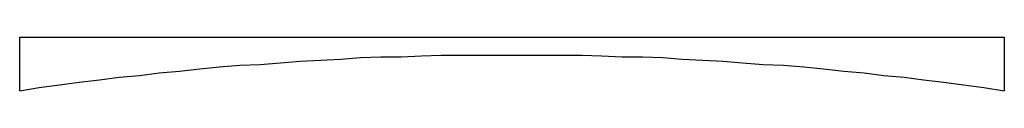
# Model space of a CAD drawing. Header units: metres. Extents: x 21 to 1180, y 87 to 150.
import ezdxf

# ---------------------------------------------------------------- set-up
doc = ezdxf.new("R2010")
doc.units = ezdxf.units.M

msp = doc.modelspace()

# ---------------------------------------------------------------- linework, layer by layer
for p, q in [((21, 87), (21, 150)), ((21, 150), (1180, 150)), ((1180, 150), (1180, 87)), ((470, 127), (494, 128)), ((494, 128), (517, 129)), ((517, 129), (541, 129)), ((541, 129), (565, 129)), ((565, 129), (589, 129)), ((589, 129), (611, 129)), ((611, 129), (635, 129)), ((635, 129), (659, 129)), ((659, 129), (683, 129)), ((683, 129), (706, 128)), ((706, 128), (730, 127)), ((256, 115), (280, 117)), ((280, 117), (304, 118)), ((304, 118), (328, 120)), ((328, 120), (351, 122)), ((351, 122), (375, 123)), ((375, 123), (399, 124)), ((399, 124), (422, 126)), ((422, 126), (446, 127)), ((446, 127), (470, 127)), ((730, 127), (754, 127)), ((754, 127), (778, 126)), ((778, 126), (801, 124)), ((801, 124), (825, 123)), ((825, 123), (849, 122)), ((849, 122), (872, 120)), ((872, 120), (896, 118)), ((896, 118), (920, 117)), ((920, 117), (944, 115)), ((138, 103), (162, 105)), ((162, 105), (185, 108)), ((185, 108), (209, 110)), ((209, 110), (233, 113)), ((233, 113), (256, 115)), ((944, 115), (967, 113)), ((967, 113), (991, 110)), ((991, 110), (1015, 108)), ((1015, 108), (1038, 105)), ((1038, 105), (1062, 103)), ((44, 91), (68, 94)), ((68, 94), (91, 97)), ((91, 97), (115, 100)), ((115, 100), (138, 103)), ((1062, 103), (1085, 100)), ((1085, 100), (1109, 97)), ((1109, 97), (1132, 94)), ((1132, 94), (1156, 91)), ((21, 87), (44, 91)), ((1156, 91), (1180, 87))]:
    msp.add_line(p, q)

doc.saveas('drawing.dxf')
